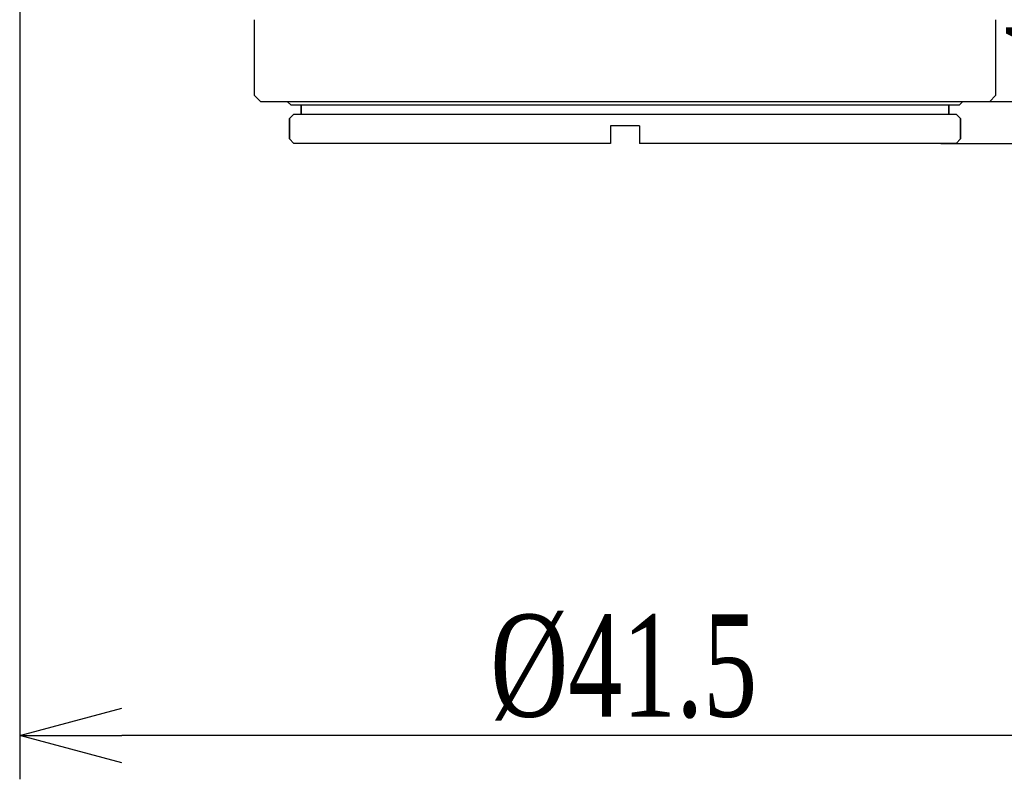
# Model space of a CAD drawing. Header units: millimetres. Extents: x 399 to 540, y 45 to 163.
# Tile 1 of 6: x 404 to 438, y 45 to 71. Entities that reach past the tile are written whole.
import ezdxf

# ---------------------------------------------------------------- set-up
doc = ezdxf.new("R2010")
doc.units = ezdxf.units.MM
doc.header["$LTSCALE"] = 16.335
doc.header["$PDMODE"] = 3
doc.header["$PDSIZE"] = 8
doc.layers.get('0').update_dxf_attribs({"linetype": 'CONTINUOUS'})
doc.layers.get('Defpoints').update_dxf_attribs({"linetype": 'CONTINUOUS'})
doc.layers.add('标注', color=7, linetype='CONTINUOUS', lineweight=9)
doc.styles.add('HZ', font='times.ttf', dxfattribs={"width": 0.7})
doc.dimstyles.get("Standard").update_dxf_attribs({"dimtxt": 3.5, "dimasz": 3.5, "dimexe": 1.5, "dimexo": 0.0625, "dimgap": 0.5, "dimtad": 1, "dimdsep": 46, "dimtxsty": 'HZ', "dimblk": 'OPEN30', "dimcen": 0.09, "dimadec": 0, "dimazin": 0, "dimtp": 0.01, "dimtm": 0.01, "dimtfac": 1, "dimtmove": 0, "dimatfit": 3, "dimldrblk": 'OPEN30', "dimfxl": 1, "dimtolj": 1, "dimarcsym": 0})

# ---------------------------------------------------------------- blocks, each defined once
blk = doc.blocks.new('_Open30')
at = {"color": 0, "linetype": 'ByBlock', "lineweight": -2}
for p, q in [((-1, 0.2679), (0, 0)), ((0, 0), (-1, -0.2679)), ((0, 0), (-1, 0))]:
    blk.add_line(p, q, dxfattribs=at)
blk = doc.blocks.new('*D4')
at = {"layer": 'Defpoints', "color": 0, "transparency": 16777216}
for p in [(403.973, 82.408), (445.473, 79.663), (403.973, 46.049)]:
    blk.add_point(p, dxfattribs=at)
at = {"layer": '标注', "color": 0, "lineweight": -2, "transparency": 16777216}
for p, q in [((403.973, 82.346), (403.973, 44.549)), ((445.473, 79.601), (445.473, 44.549)), ((441.973, 46.049), (407.473, 46.049))]:
    blk.add_line(p, q, dxfattribs=at)
at = {"layer": '标注', "color": 0, "lineweight": -2, "transparency": 16777216, "xscale": 3.5, "yscale": 3.5, "zscale": 3.5, "rotation": 180}
blk.add_blockref('_Open30', (403.973, 46.049), dxfattribs=at)
at = {"layer": '标注', "color": 0, "lineweight": -2, "transparency": 16777216, "xscale": 3.5, "yscale": 3.5, "zscale": 3.5}
blk.add_blockref('_Open30', (445.473, 46.049), dxfattribs=at)
at = {"layer": '标注', "color": 0, "transparency": 16777216, "insert": (424.679, 48.375), "char_height": 3.5, "attachment_point": 5, "style": 'HZ'}
blk.add_mtext('\\A1;%%C41.5', dxfattribs=at)
blk = doc.blocks.new('*D5')
at = {"layer": 'Defpoints', "color": 0, "transparency": 16777216}
for p in [(441.794, 71.776), (441.794, 71.776), (437.179, 67.776)]:
    blk.add_point(p, dxfattribs=at)
at = {"layer": '标注', "color": 0, "lineweight": -2, "transparency": 16777216}
for p, q in [((441.794, 75.276), (441.794, 78.776)), ((441.731, 71.776), (440.294, 71.776)), ((441.794, 67.776), (441.794, 71.776)), ((437.242, 67.776), (443.294, 67.776)), ((441.794, 64.276), (441.794, 60.776))]:
    blk.add_line(p, q, dxfattribs=at)
at = {"layer": '标注', "color": 0, "lineweight": -2, "transparency": 16777216, "xscale": 3.5, "yscale": 3.5, "zscale": 3.5}
for p, rotation in [((441.794, 71.776), 270), ((441.794, 67.776), 90)]:
    blk.add_blockref('_Open30', p, dxfattribs=dict(at, rotation=rotation))
at = {"layer": '标注', "color": 0, "transparency": 16777216, "insert": (439.544, 69.776), "char_height": 3.5, "attachment_point": 5, "rotation": 90, "style": 'HZ'}
blk.add_mtext('\\A1;4', dxfattribs=at)
blk = doc.blocks.new('*D6')
at = {"layer": 'Defpoints', "color": 0, "transparency": 16777216}
for p in [(438.509, 71.776), (452.75, 71.776), (435.485, 66.339)]:
    blk.add_point(p, dxfattribs=at)
at = {"layer": '标注', "color": 0, "lineweight": -2, "transparency": 16777216}
for p, q in [((452.75, 75.276), (452.75, 89.396)), ((438.571, 71.776), (454.25, 71.776)), ((452.75, 66.339), (452.75, 71.776)), ((435.547, 66.339), (454.25, 66.339)), ((452.75, 62.839), (452.75, 59.339))]:
    blk.add_line(p, q, dxfattribs=at)
at = {"layer": '标注', "color": 0, "lineweight": -2, "transparency": 16777216, "xscale": 3.5, "yscale": 3.5, "zscale": 3.5}
for p, rotation in [((452.75, 71.776), 270), ((452.75, 66.339), 90)]:
    blk.add_blockref('_Open30', p, dxfattribs=dict(at, rotation=rotation))
at = {"layer": '标注', "color": 0, "transparency": 16777216, "insert": (450.465, 86.821), "char_height": 3.5, "attachment_point": 5, "rotation": 90, "style": 'HZ'}
blk.add_mtext('\\A1;7.5', dxfattribs=at)

msp = doc.modelspace()

# ---------------------------------------------------------------- linework, layer by layer
at = {"color": 0, "linetype": 'Continuous'}
for p, q in [((412.023, 67.976), (412.023, 70.576)), ((437.423, 70.576), (437.423, 67.976)), ((412.223, 67.776), (412.023, 67.976)), ((437.223, 67.776), (437.423, 67.976)), ((412.223, 67.776), (437.223, 67.776)), ((413.273, 67.644), (413.14, 67.776)), ((436.173, 67.644), (413.273, 67.644)), ((413.623, 67.339), (413.623, 67.644)), ((413.623, 67.644), (413.623, 67.339)), ((435.823, 67.339), (435.823, 67.644)), ((435.823, 67.644), (435.823, 67.339)), ((436.173, 67.644), (436.305, 67.776)), ((413.373, 67.339), (413.223, 67.189)), ((413.223, 66.489), (413.223, 67.189)), ((413.223, 67.189), (413.223, 66.489)), ((413.373, 67.339), (436.073, 67.339)), ((436.073, 67.339), (436.223, 67.189)), ((436.223, 66.489), (436.223, 67.189)), ((436.223, 67.189), (436.223, 66.489)), ((424.223, 66.939), (424.223, 66.339)), ((425.223, 66.939), (424.223, 66.939)), ((425.223, 66.939), (425.223, 66.339)), ((413.373, 66.339), (413.223, 66.489)), ((424.223, 66.339), (413.373, 66.339)), ((436.073, 66.339), (425.223, 66.339)), ((436.073, 66.339), (436.223, 66.489))]:
    msp.add_line(p, q, dxfattribs=at)

# ---------------------------------------------------------------- dimensions: what is measured, and where the dimension line sits
at = {"layer": '标注', "color": 0}
dim = msp.add_linear_dim(base=(452.75, 71.776), p1=(435.485, 66.339), p2=(438.509, 71.776), angle=270, text='7.5', dimstyle='STANDARD', dxfattribs=at)
dim.commit()
dim.dimension.update_dxf_attribs({"geometry": '*D6', "text_midpoint": (452.75, 86.821), "dimtype": 160})
dim = msp.add_linear_dim(base=(403.973, 46.049), p1=(445.473, 79.663), p2=(403.973, 82.408), text='%%C<>', dimstyle='STANDARD', override={"dimdec": 1}, dxfattribs=at)
dim.commit()
dim.dimension.update_dxf_attribs({"geometry": '*D4', "text_midpoint": (424.679, 46.049), "dimtype": 160})
dim = msp.add_linear_dim(base=(441.794, 71.776), p1=(437.179, 67.776), p2=(441.794, 71.776), angle=270, dimstyle='STANDARD', dxfattribs=at)
dim.commit()
dim.dimension.update_dxf_attribs({"geometry": '*D5', "text_midpoint": (439.544, 69.776)})

doc.saveas('drawing.dxf')
